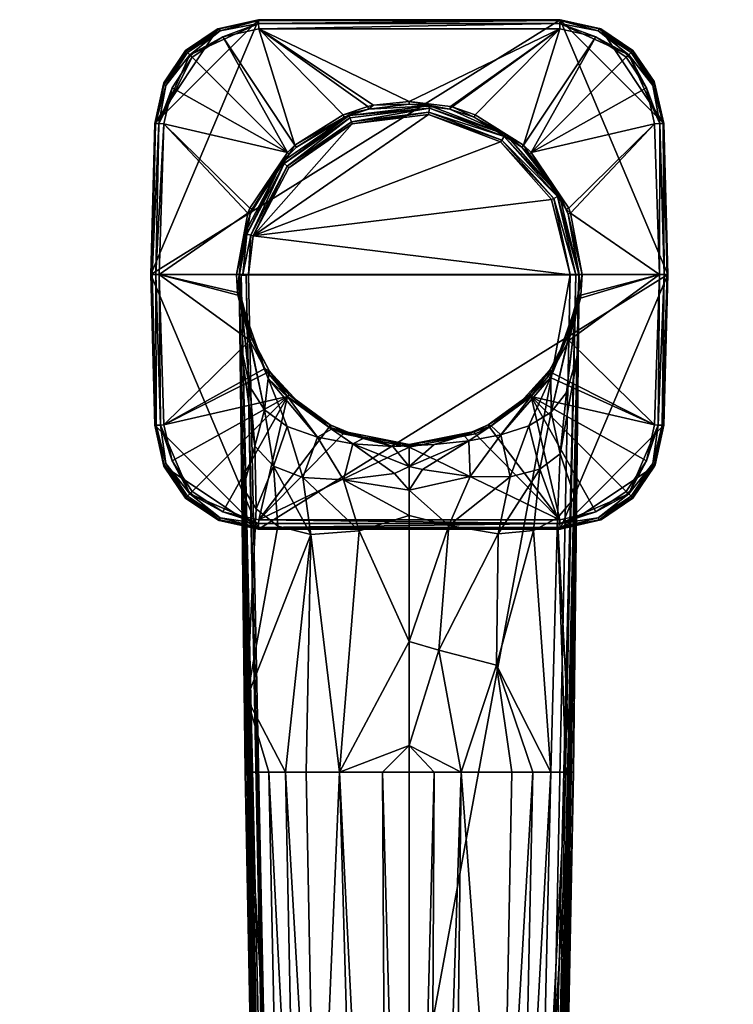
# Model space of a CAD drawing. Header units: centimetres. Extents: x -20.5 to 20.5, y -17.3 to 11.
# Tile 8 of 9: x 0 to 10.2, y -3.1 to 11. Entities that reach past the tile are written whole.
import ezdxf

# ---------------------------------------------------------------- set-up
doc = ezdxf.new("R2010")
doc.units = ezdxf.units.CM
doc.layers.get('0').update_dxf_attribs({"true_color": 0x5890e1})

msp = doc.modelspace()

# ---------------------------------------------------------------- meshes
at = {"color": 214, "true_color": 0xb11c95}
mesh = msp.add_polyface(dxfattribs=at)
corners = [(2.07, 10.071, 2.971), (2.841, 10.843, 2.971), (1.937, 9.489, 2.971), (2.38, 10.532, 2.971), (3.424, 10.975, 2.971), (1.88, 7.325, 2.971), (1.88, 7.325, 3.966), (1.937, 9.489, 3.955), (2.061, 10.052, 3.952), (2.379, 10.531, 3.952), (2.833, 10.839, 3.954), (3.424, 10.975, 3.958), (2.475, 10.436, 4.104), (3.841, 9.073, 4.241), (2.913, 10.728, 4.105), (2.186, 9.998, 4.104), (2.07, 9.483, 4.106), (3.301, 8.272, 4.241), (3.273, 8.203, 4.241), (2.001, 7.325, 4.115), (1.947, 9.489, 4.008), (1.899, 7.325, 4.04), (1.995, 9.487, 4.074), (1.953, 7.325, 4.096), (2.068, 10.044, 4.005), (2.386, 10.524, 4.005), (2.406, 10.503, 4.054), (2.866, 10.843, 4.006), (2.877, 10.817, 4.055), (3.424, 10.966, 4.011), (3.426, 10.919, 4.076), (2.439, 10.471, 4.088), (2.096, 10.033, 4.054), (3.429, 10.845, 4.108), (-1.937, 9.489, 2.971), (-1.937, 9.489, 3.955), (-1.88, 7.325, 2.971), (-1.88, 7.325, 3.966), (-1.947, 9.489, 4.008), (-2.096, 10.033, 4.054), (-1.995, 9.487, 4.074), (-2.068, 10.044, 4.005), (-2.077, 10.088, 3.952), (-1.888, 7.325, 4.017), (-1.932, 7.325, 4.08), (-2, 7.325, 4.115), (-2.07, 9.483, 4.106), (-2.07, 10.071, 2.971)]
mesh.append_faces([[corners[k] for k in face] for face in [(0, 1, 2), (0, 3, 1), (1, 4, 2), (2, 4, 5), (5, 6, 2), (2, 6, 7), (7, 8, 2), (2, 8, 0), (0, 8, 9), (3, 9, 10), (1, 10, 11), (4, 1, 11), (1, 3, 10), (3, 0, 9), (12, 13, 14), (12, 15, 13), (13, 15, 16), (17, 16, 18), (17, 13, 16), (16, 19, 18), (7, 6, 20), (20, 6, 21), (16, 22, 23), (22, 20, 21), (8, 7, 24), (25, 24, 26), (27, 26, 28), (29, 28, 30), (29, 27, 28), (29, 11, 27), (27, 11, 10), (25, 10, 9), (8, 25, 9), (8, 24, 25), (12, 31, 22), (15, 22, 16), (15, 12, 22), (12, 14, 31), (31, 14, 30), (28, 31, 30), (28, 26, 31), (31, 26, 32), (22, 32, 20), (22, 31, 32), (14, 33, 30), (7, 20, 24), (24, 20, 32), (26, 24, 32), (26, 27, 25), (25, 27, 10), (34, 35, 36), (36, 35, 37), (38, 39, 40), (38, 35, 41), (41, 35, 42), (37, 35, 43), (43, 35, 38), (44, 38, 40), (45, 40, 46), (44, 43, 38)]], dxfattribs={"color": 214})
mesh.append_faces([[corners[k] for k in face] for face in [(42, 35, 34), (34, 47, 42)]], dxfattribs={"vtx2": -1, "color": 214})
mesh = msp.add_polyface(dxfattribs=at)
corners = [(3.335, 6.391, 4.241), (3.314, 6.444, 9.415), (3.167, 7.031, 4.241), (3.581, 5.939, 8.85), (3.581, 5.939, 4.241), (3.865, 5.6, 4.241), (4.048, 5.434, 8.47), (3.308, 8.189, 14.001), (3.308, 8.189, 4.241), (3.22, 7.908, 14.001), (3.335, 8.258, 4.241), (3.763, 8.942, 14.001), (3.865, 9.05, 4.241), (3.971, 9.15, 14.001), (3.971, 9.15, 4.241), (4.656, 9.578, 4.241), (3.862, 8.854, 14.152), (4.758, 9.513, 14.143), (3.836, 8.876, 14.143), (3.349, 7.877, 14.152), (3.316, 7.885, 14.143), (3.282, 7.32, 14.152), (3.766, 8.939, 14.037), (3.225, 7.907, 14.037), (3.792, 8.916, 14.102), (3.258, 7.899, 14.102), (4.737, 9.569, 14.102), (4.77, 9.481, 14.152), (4.725, 9.6, 14.037), (9.296, 7.325, 2.971), (1.88, 7.325, 2.971), (7.752, 10.975, 2.971), (3.424, 3.674, 2.971), (3.841, 5.576, 4.241), (4.438, 5.134, 4.241), (3.553, 5.92, 4.241), (3.516, 5.974, 4.241), (3.301, 6.377, 4.241), (3.273, 8.203, 4.241), (3.301, 8.272, 4.241), (3.841, 9.073, 4.241), (3.949, 9.175, 4.241), (7.894, 7.32, 14.152), (7.63, 8.396, 14.152), (6.898, 9.223, 14.152), (5.866, 9.614, 14.152), (3.562, 5.832, 9.807), (3.512, 5.382, 10.829), (3.188, 6.897, 10.241), (3.85, 5.562, 9.198), (3.302, 5.715, 11.489), (3.167, 7.031, 10.615), (4.181, 5.327, 8.618), (3.371, 4.86, 11.791), (3.162, 6.35, 12.589), (3.838, 5.143, 10.245), (4.27, 4.99, 9.732)]
mesh.append_faces([[corners[k] for k in face] for face in [(0, 1, 2), (0, 3, 1), (0, 4, 3), (3, 4, 5), (6, 3, 5), (7, 8, 9), (7, 10, 8), (7, 11, 10), (10, 11, 12), (12, 11, 13), (14, 13, 15), (14, 12, 13), (16, 17, 18), (19, 18, 20), (21, 19, 20), (22, 13, 11), (7, 22, 11), (7, 23, 22), (20, 24, 25), (20, 18, 24), (24, 18, 26), (19, 16, 18), (16, 27, 17), (18, 17, 26), (26, 28, 24), (24, 28, 22), (25, 22, 23), (24, 22, 25), (22, 28, 13), (29, 30, 31), (29, 32, 30), (5, 33, 34), (5, 35, 33), (5, 4, 35), (35, 4, 36), (36, 4, 0), (37, 0, 2), (37, 36, 0), (38, 8, 10), (39, 10, 40), (39, 38, 10), (10, 12, 40), (40, 12, 41), (41, 12, 14), (15, 41, 14), (21, 42, 19), (42, 43, 19), (19, 43, 44), (45, 19, 44), (45, 27, 19), (19, 27, 16), (46, 47, 48), (1, 46, 48), (1, 3, 46), (46, 3, 49), (50, 51, 47), (51, 48, 47), (3, 6, 49), (49, 6, 52), (50, 53, 54), (46, 55, 47), (46, 49, 56)]], dxfattribs={"color": 214})
mesh = msp.add_polyface(dxfattribs=at)
corners = [(3.971, 9.15, 14.001), (4.723, 9.605, 14.001), (4.656, 9.578, 4.241), (5.004, 9.692, 4.241), (5.004, 9.692, 14.001), (5.588, 9.763, 10.241), (5.588, 9.763, 14.001), (5.588, 9.763, 4.241), (5.866, 9.614, 14.152), (6.917, 9.25, 14.143), (5.87, 9.648, 14.143), (4.77, 9.481, 14.152), (4.758, 9.513, 14.143), (6.172, 9.692, 14.001), (6.971, 9.328, 14.037), (6.973, 9.331, 14.001), (5.881, 9.741, 14.037), (5.882, 9.745, 14.001), (4.725, 9.6, 14.037), (4.737, 9.569, 14.102), (5.877, 9.707, 14.102), (6.898, 9.223, 14.152), (6.951, 9.3, 14.102), (1.88, 7.325, 2.971), (3.424, 10.975, 2.971), (7.752, 10.975, 2.971), (4.642, 9.612, 4.241), (3.949, 9.175, 4.241), (4.995, 9.73, 4.241), (5.076, 9.749, 4.241), (5.588, 9.804, 4.241), (6.172, 9.692, 4.241), (6.181, 9.73, 4.241), (6.203, 9.725, 4.241), (6.52, 9.578, 4.241), (6.534, 9.612, 4.241), (7.227, 9.175, 4.241), (3.424, 10.975, 3.958), (7.752, 10.975, 3.958), (7.747, 10.845, 4.108), (3.429, 10.845, 4.108), (3.841, 9.073, 4.241), (2.913, 10.728, 4.105), (7.752, 10.966, 4.011), (3.424, 10.966, 4.011), (3.426, 10.919, 4.076), (7.75, 10.919, 4.076)]
mesh.append_faces([[corners[k] for k in face] for face in [(0, 1, 2), (2, 1, 3), (3, 1, 4), (5, 4, 6), (5, 3, 4), (5, 7, 3), (8, 9, 10), (11, 10, 12), (13, 14, 15), (13, 16, 14), (13, 17, 16), (16, 17, 6), (4, 16, 6), (4, 18, 16), (4, 1, 18), (18, 1, 0), (18, 19, 20), (16, 20, 14), (16, 18, 20), (11, 8, 10), (8, 21, 9), (9, 22, 10), (22, 14, 20), (10, 20, 12), (10, 22, 20), (19, 12, 20), (23, 24, 25), (2, 26, 27), (2, 3, 26), (26, 3, 28), (28, 3, 29), (29, 3, 7), (30, 7, 31), (32, 31, 33), (32, 30, 31), (31, 34, 33), (33, 34, 35), (35, 34, 36), (30, 29, 7), (24, 37, 25), (25, 37, 38), (33, 39, 32), (32, 39, 30), (30, 39, 40), (29, 40, 28), (29, 30, 40), (41, 27, 42), (42, 27, 40), (40, 27, 26), (28, 40, 26), (38, 37, 43), (43, 37, 44), (45, 43, 44), (45, 46, 43), (45, 40, 46), (46, 40, 39), (13, 34, 31), (5, 31, 7), (5, 13, 31), (5, 17, 13), (5, 6, 17), (13, 15, 34)]], dxfattribs={"color": 214})
mesh = msp.add_polyface(dxfattribs=at)
corners = [(6.898, 9.223, 14.152), (7.66, 8.412, 14.143), (6.917, 9.25, 14.143), (7.868, 8.189, 14.001), (7.747, 8.458, 14.001), (7.743, 8.456, 14.037), (7.205, 9.15, 14.001), (6.971, 9.328, 14.037), (6.973, 9.331, 14.001), (7.63, 8.396, 14.152), (7.713, 8.44, 14.102), (7.976, 7.32, 14.114), (6.951, 9.3, 14.102), (8.022, 7.325, 14.037), (9.296, 7.325, 2.971), (7.752, 10.975, 2.971), (9.239, 9.489, 2.971), (8.335, 10.843, 2.971), (9.106, 10.071, 2.971), (8.796, 10.532, 2.971), (7.227, 9.175, 4.241), (6.52, 9.578, 4.241), (7.205, 9.15, 4.241), (7.311, 9.05, 4.241), (7.335, 9.073, 4.241), (7.841, 8.258, 4.241), (7.875, 8.272, 4.241), (7.903, 8.203, 4.241), (7.868, 8.189, 4.241), (7.752, 10.975, 3.958), (8.317, 10.85, 3.954), (9.176, 7.325, 4.115), (9.106, 9.483, 4.106), (8.99, 9.998, 4.104), (8.701, 10.436, 4.104), (8.263, 10.728, 4.105), (7.747, 10.845, 4.108), (6.534, 9.612, 4.241), (6.203, 9.725, 4.241), (8.31, 10.843, 4.006), (8.79, 10.524, 4.005), (8.77, 10.503, 4.054), (9.099, 10.088, 3.952), (8.796, 10.532, 3.952), (8.738, 10.471, 4.088), (7.75, 10.919, 4.076), (9.08, 10.033, 4.054), (8.299, 10.817, 4.055), (7.752, 10.966, 4.011), (9.108, 10.044, 4.005)]
mesh.append_faces([[corners[k] for k in face] for face in [(0, 1, 2), (3, 4, 5), (5, 4, 6), (7, 6, 8), (0, 9, 1), (1, 10, 2), (1, 11, 10), (10, 5, 12), (2, 10, 12), (13, 5, 10), (6, 7, 5), (5, 7, 12), (14, 15, 16), (15, 17, 16), (16, 17, 18), (18, 17, 19), (20, 21, 22), (23, 20, 22), (23, 24, 20), (23, 25, 24), (24, 25, 26), (26, 25, 27), (27, 25, 28), (15, 29, 17), (17, 29, 30), (27, 31, 32), (26, 32, 24), (26, 27, 32), (32, 33, 24), (24, 33, 34), (35, 24, 34), (35, 20, 24), (35, 36, 20), (20, 36, 37), (37, 36, 38), (30, 29, 39), (40, 39, 41), (40, 42, 43), (30, 40, 43), (30, 39, 40), (35, 44, 45), (36, 35, 45), (35, 34, 44), (44, 34, 33), (44, 46, 41), (47, 41, 39), (48, 39, 29), (48, 47, 39), (48, 45, 47), (47, 45, 44), (41, 47, 44), (41, 49, 40), (3, 28, 25), (4, 25, 23), (6, 23, 22), (8, 22, 21), (8, 6, 22), (6, 4, 23), (4, 3, 25), (30, 43, 19), (30, 19, 17)]], dxfattribs={"color": 214})
mesh.append_faces([[corners[k] for k in face] for face in [(18, 19, 43)]], dxfattribs={"vtx2": -1, "color": 214})
mesh = msp.add_polyface(dxfattribs=at)
corners = [(13.056, 7.325, 2.971), (13.056, 7.325, 3.966), (13.113, 9.489, 2.971), (13.113, 9.489, 3.955), (13.113, 5.161, 2.971), (13.113, 5.161, 3.955), (13.246, 10.071, 2.971), (14.017, 10.843, 2.971), (13.237, 10.052, 3.952), (13.555, 10.531, 3.952), (13.556, 10.532, 2.971), (13.123, 9.489, 4.008), (13.075, 7.325, 4.04), (13.171, 9.487, 4.074), (13.129, 7.325, 4.096), (13.246, 9.483, 4.106), (13.177, 7.325, 4.115), (13.244, 10.044, 4.005), (13.562, 10.524, 4.005), (13.582, 10.503, 4.054), (13.362, 9.998, 4.104), (13.615, 10.471, 4.088), (13.272, 10.033, 4.054), (13.246, 5.166, 4.106), (13.194, 5.163, 4.089), (13.135, 5.161, 4.033), (9.239, 9.489, 2.971), (9.239, 9.489, 3.955), (9.296, 7.325, 2.971), (9.296, 7.325, 3.966), (9.239, 5.161, 2.971), (9.239, 5.161, 3.955), (9.108, 10.044, 4.005), (8.77, 10.503, 4.054), (9.08, 10.033, 4.054), (9.229, 9.489, 4.008), (9.181, 9.487, 4.074), (9.099, 10.088, 3.952), (8.99, 9.998, 4.104), (9.106, 9.483, 4.106), (8.738, 10.471, 4.088), (8.79, 10.524, 4.005), (9.288, 7.325, 4.017), (9.244, 7.325, 4.08), (9.176, 7.325, 4.115), (9.217, 5.161, 4.033), (9.158, 5.163, 4.089), (9.106, 5.166, 4.106), (13.651, 10.436, 4.104), (9.106, 10.071, 2.971), (8.796, 10.532, 3.952)]
mesh.append_faces([[corners[k] for k in face] for face in [(0, 1, 2), (2, 1, 3), (4, 5, 0), (0, 5, 1), (6, 7, 2), (3, 8, 2), (2, 8, 6), (6, 8, 9), (10, 6, 9), (3, 1, 11), (11, 1, 12), (13, 12, 14), (15, 14, 16), (15, 13, 14), (13, 11, 12), (8, 3, 17), (18, 17, 19), (8, 18, 9), (8, 17, 18), (20, 13, 15), (21, 19, 22), (13, 22, 11), (13, 20, 22), (3, 11, 17), (17, 11, 22), (19, 17, 22), (23, 16, 24), (24, 16, 14), (25, 14, 12), (5, 12, 1), (5, 25, 12), (25, 24, 14), (26, 27, 28), (28, 27, 29), (28, 29, 30), (30, 29, 31), (32, 33, 34), (35, 34, 36), (35, 32, 34), (35, 27, 32), (32, 27, 37), (36, 38, 39), (36, 40, 38), (36, 34, 40), (41, 32, 37), (29, 27, 42), (42, 27, 35), (43, 35, 36), (44, 36, 39), (44, 43, 36), (43, 42, 35), (29, 42, 31), (31, 42, 45), (45, 42, 43), (46, 43, 44), (47, 46, 44), (46, 45, 43), (20, 48, 21), (20, 21, 22)]], dxfattribs={"color": 214})
mesh.append_faces([[corners[k] for k in face] for face in [(26, 49, 37), (37, 27, 26), (50, 37, 49)]], dxfattribs={"vtx2": -1, "color": 214})
mesh = msp.add_polyface(dxfattribs=at)
corners = [(3.314, 6.444, 9.415), (3.188, 6.897, 10.241), (3.167, 7.031, 4.241), (3.167, 7.031, 10.615), (3.163, 7.071, 4.241), (3.158, 7.127, 10.963), (3.15, 7.325, 4.241), (3.15, 7.313, 12.565), (3.308, 8.189, 4.241), (3.22, 7.908, 14.001), (3.15, 7.314, 12.708), (3.15, 7.314, 12.805), (3.15, 7.314, 13.046), (3.15, 7.32, 14.001), (3.282, 7.32, 14.152), (3.316, 7.885, 14.143), (3.2, 7.325, 14.114), (3.308, 8.189, 14.001), (3.225, 7.907, 14.037), (3.154, 7.325, 14.037), (3.258, 7.899, 14.102), (3.127, 7.026, 4.241), (3.123, 7.067, 4.241), (3.301, 6.377, 4.241), (3.109, 7.325, 4.241), (3.273, 8.203, 4.241), (1.937, 5.161, 2.971), (1.937, 5.161, 3.955), (1.88, 7.325, 2.971), (1.88, 7.325, 3.966), (2.001, 7.325, 4.115), (3.841, 5.576, 4.241), (3.553, 5.92, 4.241), (2.07, 5.166, 4.106), (3.516, 5.974, 4.241), (1.995, 9.487, 4.074), (1.899, 7.325, 4.04), (1.953, 7.325, 4.096), (2.07, 9.483, 4.106), (2.018, 5.163, 4.089), (1.959, 5.161, 4.033), (3.248, 7.315, 14.143), (3.177, 7.315, 14.087), (3.205, 4.258, 12.641), (3.162, 6.35, 12.589), (3.302, 5.715, 11.489), (-1.88, 7.325, 2.971), (-1.88, 7.325, 3.966), (-1.937, 5.161, 2.971), (-1.937, 5.161, 3.955), (-2, 7.325, 4.115), (-1.932, 7.325, 4.08), (-1.995, 9.487, 4.074), (-1.888, 7.325, 4.017), (-1.959, 5.161, 4.033), (-2.018, 5.163, 4.089)]
mesh.append_faces([[corners[k] for k in face] for face in [(0, 1, 2), (2, 3, 4), (2, 1, 3), (3, 5, 4), (4, 5, 6), (6, 5, 7), (8, 7, 9), (7, 10, 9), (9, 10, 11), (12, 9, 11), (12, 13, 9), (8, 6, 7), (14, 15, 16), (17, 9, 18), (18, 9, 19), (20, 19, 16), (15, 20, 16), (9, 13, 19), (19, 20, 18), (21, 2, 22), (21, 23, 2), (2, 4, 22), (22, 4, 6), (24, 22, 6), (6, 8, 24), (24, 8, 25), (26, 27, 28), (28, 27, 29), (25, 30, 24), (31, 32, 33), (33, 32, 34), (23, 33, 34), (23, 30, 33), (23, 21, 30), (30, 21, 22), (24, 30, 22), (35, 36, 37), (38, 37, 30), (33, 30, 39), (39, 30, 37), (40, 37, 36), (27, 36, 29), (27, 40, 36), (40, 39, 37), (41, 14, 16), (42, 16, 19), (13, 42, 19), (42, 41, 16), (43, 11, 44), (44, 11, 10), (7, 44, 10), (5, 45, 44), (7, 5, 44), (5, 3, 45), (46, 47, 48), (48, 47, 49), (50, 51, 52), (47, 53, 49), (49, 53, 54), (54, 53, 51), (55, 51, 50), (55, 54, 51)]], dxfattribs={"color": 214})
mesh = msp.add_polyface(dxfattribs=at)
corners = [(8.022, 7.314, 14.037), (8.026, 7.32, 14.001), (8.022, 7.325, 14.037), (7.976, 7.32, 14.114), (7.63, 8.396, 14.152), (7.894, 7.32, 14.152), (7.66, 8.412, 14.143), (7.868, 8.189, 14.001), (7.743, 8.456, 14.037), (7.713, 8.44, 14.102), (8.026, 7.325, 4.241), (8.009, 7.031, 4.241), (8.067, 7.325, 4.241), (8.049, 7.026, 4.241), (8.043, 6.984, 4.241), (7.841, 6.391, 4.241), (7.875, 6.377, 4.241), (7.623, 5.92, 4.241), (7.595, 5.939, 4.241), (7.554, 5.882, 4.241), (7.581, 5.862, 4.241), (7.335, 5.576, 4.241), (7.311, 5.6, 4.241), (7.868, 8.189, 4.241), (7.903, 8.203, 4.241), (9.176, 7.325, 4.115), (9.106, 5.166, 4.106), (8.026, 7.314, 12.805), (7.965, 4.128, 12.645), (8.011, 6.198, 12.593), (8.026, 7.314, 12.708), (8.026, 7.313, 12.565), (7.141, 5.445, 8.476), (7.356, 5.604, 9.166), (7.065, 5.383, 8.554), (7.612, 5.965, 8.874), (7.617, 5.85, 9.799), (6.901, 5.024, 9.673), (7.873, 6.472, 9.455), (7.989, 6.897, 10.241), (7.624, 5.351, 10.798), (8.009, 7.031, 10.615), (7.844, 5.63, 11.459), (8.019, 7.138, 11.009), (7.754, 4.751, 11.711), (7.305, 5.152, 10.206), (8.026, 7.314, 13.046)]
mesh.append_faces([[corners[k] for k in face] for face in [(0, 1, 2), (3, 0, 2), (4, 5, 6), (7, 8, 2), (1, 7, 2), (3, 2, 9), (6, 5, 3), (10, 11, 12), (12, 11, 13), (13, 11, 14), (14, 11, 15), (16, 15, 17), (16, 14, 15), (15, 18, 17), (17, 18, 19), (20, 19, 21), (20, 17, 19), (19, 22, 21), (12, 23, 10), (12, 24, 23), (12, 25, 24), (26, 20, 21), (26, 17, 20), (26, 16, 17), (26, 25, 16), (16, 25, 14), (14, 25, 13), (13, 25, 12), (27, 28, 29), (30, 29, 31), (30, 27, 29), (32, 33, 34), (32, 35, 33), (33, 35, 36), (37, 33, 36), (35, 38, 36), (36, 38, 39), (40, 39, 41), (42, 41, 43), (29, 43, 31), (29, 42, 43), (29, 44, 42), (42, 40, 41), (39, 40, 36), (36, 40, 45), (35, 22, 19), (18, 35, 19), (18, 15, 35), (35, 15, 38), (38, 15, 11), (39, 11, 41), (39, 38, 11), (11, 10, 41), (41, 10, 43), (43, 10, 31), (31, 10, 23), (1, 46, 7), (46, 27, 7), (7, 27, 30), (31, 7, 30), (31, 23, 7), (35, 32, 22)]], dxfattribs={"color": 214})
mesh = msp.add_polyface(dxfattribs=at)
corners = [(2.841, 3.806, 2.971), (2.38, 4.117, 2.971), (2.07, 4.578, 2.971), (1.937, 5.161, 2.971), (3.424, 3.674, 2.971), (1.88, 7.325, 2.971), (3.841, 5.576, 4.241), (2.475, 4.214, 4.104), (2.913, 3.921, 4.105), (2.186, 4.652, 4.104), (2.07, 5.166, 4.106), (2.018, 5.163, 4.089), (2.439, 4.178, 4.088), (2.096, 4.616, 4.054), (2.406, 4.146, 4.054), (2.068, 4.605, 4.005), (2.386, 4.125, 4.005), (2.077, 4.561, 3.952), (2.38, 4.117, 3.952), (1.937, 5.161, 3.955), (1.959, 5.161, 4.033), (3.15, 7.314, 13.046), (3.233, 0.189, 12.954), (3.15, 7.32, 14.001), (3.15, 7.314, 12.805), (-5.106, 4.965, 4.372), (-4.259, 5.357, 4.349), (-4.24, 5.329, 4.372), (-3.828, 5.638, 4.444), (-4.222, 5.305, 4.444), (-4.227, 5.31, 4.407), (-5.098, 4.936, 4.444), (-5.116, 5.036, 4.342), (-4.277, 5.39, 4.342), (-4.388, 5.398, 8.858), (-5.066, 5.11, 8.786), (-4.4, 5.404, 8.904), (-4.642, 5.037, 4.241), (-3.841, 5.576, 4.241), (-4.841, 5.356, 4.241), (-1.88, 7.325, 2.971), (-3.424, 3.674, 2.971), (-7.752, 3.674, 2.971), (-1.937, 5.161, 2.971), (-2.07, 4.578, 2.971), (-2.841, 3.806, 2.971), (-2.38, 4.117, 2.971), (-1.937, 5.161, 3.955), (-2.061, 4.597, 3.952), (-2.379, 4.119, 3.952), (-2.913, 3.921, 4.105), (-3.429, 3.804, 4.108), (-2.475, 4.214, 4.104), (-2.186, 4.652, 4.104), (-2.07, 5.166, 4.106), (-5.588, 4.846, 4.241), (-2.438, 4.178, 4.088), (-2.386, 4.125, 4.005), (-2.068, 4.605, 4.005), (-2.406, 4.146, 4.054), (-2.096, 4.616, 4.054), (-2.018, 5.163, 4.089), (-1.959, 5.161, 4.033)]
mesh.append_faces([[corners[k] for k in face] for face in [(0, 1, 2), (2, 3, 4), (4, 3, 5), (6, 7, 8), (6, 9, 7), (6, 10, 9), (10, 11, 9), (9, 11, 12), (7, 12, 8), (7, 9, 12), (12, 11, 13), (14, 13, 15), (16, 15, 17), (18, 16, 17), (19, 15, 20), (19, 17, 15), (14, 12, 13), (16, 14, 15), (11, 20, 13), (13, 20, 15), (21, 22, 23), (21, 24, 22), (25, 26, 27), (28, 29, 30), (30, 29, 31), (32, 33, 26), (27, 30, 25), (34, 35, 29), (34, 36, 35), (37, 38, 39), (40, 41, 42), (40, 43, 41), (41, 43, 44), (45, 44, 46), (47, 48, 43), (43, 48, 44), (44, 48, 49), (46, 44, 49), (50, 38, 51), (50, 52, 38), (38, 52, 53), (54, 38, 53), (38, 37, 51), (51, 37, 55), (52, 56, 53), (52, 50, 56), (49, 48, 57), (57, 48, 58), (59, 58, 60), (56, 60, 61), (53, 61, 54), (53, 56, 61), (48, 47, 58), (58, 47, 62), (60, 62, 61), (60, 58, 62), (60, 56, 59), (58, 59, 57)]], dxfattribs={"color": 214})
mesh.append_faces([[corners[k] for k in face] for face in [(17, 19, 3), (3, 2, 17), (18, 17, 2), (2, 1, 18)]], dxfattribs={"vtx2": -1, "color": 214})
mesh = msp.add_polyface(dxfattribs=at)
corners = [(2.841, 3.806, 2.971), (2.07, 4.578, 2.971), (3.424, 3.674, 2.971), (7.752, 3.674, 3.958), (3.424, 3.674, 3.958), (2.859, 3.799, 3.954), (2.38, 4.117, 3.952), (2.386, 4.125, 4.005), (2.866, 3.806, 4.006), (2.406, 4.146, 4.054), (2.877, 3.833, 4.055), (2.439, 4.178, 4.088), (3.427, 3.753, 4.091), (2.913, 3.921, 4.105), (3.429, 3.804, 4.108), (3.424, 3.695, 4.035), (7.749, 3.753, 4.091), (7.752, 3.695, 4.035), (3.233, 0.189, 12.954), (3.15, 7.314, 12.805), (3.241, 0.189, 12.849), (3.205, 4.258, 12.641), (3.258, 1.249, 12.71), (5.588, 2.064, 11.009), (4.586, 0.189, 11.365), (4.868, 3.65, 10.639), (5.588, 3.868, 10.444), (4.644, 4.38, 10.235), (4.177, 3.596, 10.983), (4.108, 0.189, 11.584), (3.811, 0.189, 11.829), (3.576, 0.189, 12.133), (3.276, 0.189, 12.731), (3.391, 3.966, 12.061), (3.643, 4.578, 11.172), (3.702, 3.715, 11.468), (5.588, 0.571, 11.201), (4.062, 4.413, 10.65), (6.158, 3.726, 10.57), (6.014, 1.938, 11.049), (5.588, 4.231, 10.177), (6.334, 0.189, 11.302), (-2.841, 3.806, 2.971), (-3.424, 3.674, 2.971), (-2.07, 4.578, 2.971), (-2.38, 4.117, 2.971), (-2.379, 4.119, 3.952), (-2.832, 3.81, 3.954), (-3.424, 3.674, 3.958), (-3.429, 3.804, 4.108), (-3.427, 3.753, 4.091), (-2.913, 3.921, 4.105), (-2.438, 4.178, 4.088), (-2.877, 3.833, 4.055), (-2.406, 4.146, 4.054), (-2.866, 3.806, 4.006), (-2.386, 4.125, 4.005), (-3.424, 3.695, 4.035), (2.38, 4.117, 2.971)]
mesh.append_faces([[corners[k] for k in face] for face in [(0, 1, 2), (2, 3, 4), (2, 4, 0), (0, 4, 5), (6, 5, 7), (7, 5, 8), (9, 8, 10), (11, 10, 12), (13, 12, 14), (13, 11, 12), (5, 4, 8), (8, 4, 15), (10, 15, 12), (10, 8, 15), (10, 11, 9), (8, 9, 7), (16, 14, 12), (15, 16, 12), (15, 4, 17), (18, 19, 20), (20, 19, 21), (22, 20, 21), (23, 24, 25), (26, 25, 27), (25, 24, 28), (24, 29, 28), (28, 29, 30), (22, 30, 31), (32, 22, 31), (33, 34, 35), (22, 35, 28), (30, 22, 28), (26, 23, 25), (23, 36, 24), (35, 22, 33), (33, 22, 21), (28, 37, 25), (35, 34, 28), (38, 39, 23), (26, 38, 23), (26, 40, 38), (41, 36, 39), (36, 23, 39), (42, 43, 44), (45, 46, 47), (42, 47, 48), (43, 42, 48), (42, 45, 47), (49, 50, 51), (51, 50, 52), (52, 50, 53), (54, 53, 55), (56, 55, 47), (46, 56, 47), (48, 55, 57), (48, 47, 55), (54, 52, 53), (56, 54, 55), (50, 57, 53), (53, 57, 55), (5, 6, 58), (5, 58, 0)]], dxfattribs={"color": 214})
mesh = msp.add_polyface(dxfattribs=at)
corners = [(5.588, -13.818, 11.746), (5.588, -13.802, 12.058), (5.88, -13.853, 11.748), (5.88, -13.836, 12.068), (6.147, -13.936, 12.096), (6.155, -13.957, 11.753), (5.588, -13.751, 12.052), (5.287, -13.787, 12.063), (5.869, -13.782, 12.062), (6.171, -13.89, 12.095), (5.296, -13.837, 12.068), (4.989, -13.899, 12.097), (5.013, -13.944, 12.098), (3.742, -15.224, 14.152), (7.894, 7.32, 14.152), (3.282, 7.32, 14.152), (3.61, -15.231, 14.001), (3.632, -15.229, 14.08), (3.15, 7.32, 14.001), (3.177, 7.315, 14.087), (3.692, -15.226, 14.136), (3.248, 7.315, 14.143), (3.602, -13.753, 12.974), (3.547, -13.746, 13.198), (3.467, -9.113, 12.893), (3.416, -9.095, 13.116), (3.276, 0.189, 12.731), (3.241, 0.189, 12.849), (3.233, 0.189, 12.954), (5.588, 0.189, 11.236), (5.203, 0.189, 11.252), (4.586, 0.189, 11.365), (4.256, -7.525, 11.931), (4.747, -14.065, 12.146), (4.422, -14.508, 12.273), (3.972, -7.524, 12.12), (4.171, -14.917, 12.436), (3.735, -7.523, 12.367), (3.576, 0.189, 12.133), (3.811, 0.189, 11.829), (4.108, 0.189, 11.584), (3.942, -14.917, 12.617), (6.334, 0.189, 11.302), (5.947, 0.189, 11.25), (3.258, 1.249, 12.71), (5.588, 0.571, 11.201), (5.021, -13.957, 11.753), (5.296, -13.853, 11.748), (5.588, -13.922, 11.693), (6.107, -14.05, 11.7)]
mesh.append_faces([[corners[k] for k in face] for face in [(0, 1, 2), (2, 1, 3), (4, 2, 3), (4, 5, 2), (6, 1, 7), (6, 8, 1), (1, 8, 3), (3, 8, 9), (7, 10, 11), (7, 1, 10), (11, 10, 12), (4, 3, 9), (13, 14, 15), (16, 17, 18), (18, 17, 19), (19, 17, 20), (21, 20, 13), (15, 21, 13), (21, 19, 20), (22, 23, 24), (24, 23, 25), (26, 25, 27), (26, 24, 25), (25, 28, 27), (29, 6, 30), (30, 6, 7), (31, 7, 11), (32, 11, 33), (34, 32, 33), (34, 35, 32), (34, 36, 35), (35, 36, 37), (38, 37, 26), (38, 35, 37), (38, 39, 35), (35, 39, 32), (32, 39, 40), (31, 32, 40), (31, 11, 32), (41, 22, 24), (37, 24, 26), (37, 41, 24), (37, 36, 41), (31, 30, 7), (42, 8, 43), (43, 8, 6), (29, 43, 6), (18, 28, 25), (16, 25, 23), (16, 18, 25), (44, 26, 27), (29, 30, 45), (45, 30, 31), (42, 43, 45), (45, 43, 29), (46, 12, 10), (47, 10, 0), (47, 46, 10), (10, 1, 0), (47, 0, 48), (48, 0, 2), (49, 48, 2)]], dxfattribs={"color": 214})
mesh = msp.add_polyface(dxfattribs=at)
corners = [(9.296, 7.325, 2.971), (7.752, 3.674, 2.971), (3.424, 3.674, 2.971), (9.239, 5.161, 2.971), (9.106, 4.578, 2.971), (8.335, 3.806, 2.971), (8.796, 4.117, 2.971), (7.335, 5.576, 4.241), (7.311, 5.6, 4.241), (6.738, 5.134, 4.241), (6.721, 5.166, 4.241), (6.52, 5.071, 4.241), (6.534, 5.037, 4.241), (5.588, 4.886, 4.241), (8.797, 4.119, 3.952), (8.344, 3.81, 3.954), (8.263, 3.921, 4.105), (7.747, 3.804, 4.108), (8.701, 4.214, 4.104), (8.99, 4.652, 4.104), (9.106, 5.166, 4.106), (5.588, 4.846, 4.241), (7.749, 3.753, 4.091), (8.738, 4.178, 4.088), (8.299, 3.833, 4.055), (8.77, 4.146, 4.054), (8.31, 3.806, 4.006), (8.79, 4.125, 4.005), (8.026, 7.314, 13.046), (7.943, 0.189, 12.954), (8.026, 7.314, 12.805), (7.9, 0.189, 12.731), (7.965, 4.128, 12.645), (8.026, 7.32, 14.001), (7.754, 4.751, 11.711), (7.712, 3.833, 11.93), (7.46, 4.532, 11.102), (7.624, 5.351, 10.798), (7.305, 5.152, 10.206), (7.617, 5.85, 9.799), (6.901, 5.024, 9.673), (7.356, 5.604, 9.166), (6.762, 5.154, 8.86), (7.065, 5.383, 8.554), (6.721, 5.166, 8.315), (7.141, 5.445, 8.476), (7.033, 4.422, 10.585), (6.464, 4.428, 10.167), (6.864, 3.607, 10.892), (6.158, 3.726, 10.57), (6.372, 5.015, 8.318), (5.588, 4.886, 8.183), (6.441, 5.04, 8.253), (6.442, 4.94, 9.179), (5.944, 4.887, 8.711), (8.011, 6.198, 12.593), (7.844, 5.63, 11.459), (7.37, 3.653, 11.353), (5.778, 4.529, 9.831)]
mesh.append_faces([[corners[k] for k in face] for face in [(0, 1, 2), (1, 3, 4), (5, 4, 6), (5, 1, 4), (7, 8, 9), (9, 8, 10), (11, 9, 10), (11, 12, 9), (11, 13, 12), (6, 14, 15), (5, 6, 15), (16, 7, 17), (16, 18, 7), (7, 18, 19), (20, 7, 19), (7, 9, 17), (17, 9, 12), (21, 17, 12), (17, 22, 16), (16, 22, 23), (18, 16, 23), (23, 22, 24), (25, 24, 26), (27, 26, 15), (14, 27, 15), (25, 23, 24), (27, 25, 26), (28, 29, 30), (31, 32, 30), (28, 33, 29), (34, 35, 36), (37, 36, 38), (39, 38, 40), (41, 40, 42), (43, 42, 44), (45, 43, 44), (46, 47, 40), (38, 46, 40), (38, 36, 46), (46, 36, 48), (49, 46, 48), (49, 47, 46), (50, 51, 52), (44, 50, 52), (44, 42, 50), (50, 42, 53), (54, 50, 53), (55, 32, 34), (34, 32, 35), (36, 37, 34), (34, 37, 56), (35, 57, 36), (36, 57, 48), (58, 53, 47), (47, 53, 40), (40, 53, 42), (42, 43, 41), (52, 13, 11), (44, 11, 10), (45, 10, 8), (45, 44, 10), (44, 52, 11)]], dxfattribs={"color": 214})
mesh = msp.add_polyface(dxfattribs=at)
corners = [(18.928, 3.674, 2.971), (18.928, 3.674, 3.958), (14.6, 3.674, 2.971), (14.6, 3.674, 3.958), (14.017, 3.806, 2.971), (14.035, 3.799, 3.954), (19.511, 3.806, 2.971), (19.52, 3.81, 3.954), (14.089, 3.921, 4.105), (14.603, 3.753, 4.091), (14.605, 3.804, 4.108), (14.042, 3.806, 4.006), (14.6, 3.695, 4.035), (14.053, 3.833, 4.055), (18.923, 3.804, 4.108), (18.925, 3.753, 4.091), (18.928, 3.695, 4.035), (19.439, 3.921, 4.105), (19.486, 3.806, 4.006), (19.475, 3.833, 4.055), (7.752, 3.674, 2.971), (7.752, 3.674, 3.958), (3.424, 3.674, 2.971), (8.335, 3.806, 2.971), (8.344, 3.81, 3.954), (7.747, 3.804, 4.108), (3.429, 3.804, 4.108), (7.749, 3.753, 4.091), (3.424, 3.695, 4.035), (7.752, 3.695, 4.035), (3.424, 3.674, 3.958), (8.31, 3.806, 4.006), (8.299, 3.833, 4.055), (7.556, -15.23, 14.055), (8.026, 7.32, 14.001), (8.022, 7.314, 14.037), (7.509, -15.228, 14.12), (7.976, 7.32, 14.114), (7.434, -15.224, 14.152), (7.894, 7.32, 14.152), (7.943, 0.189, 12.954), (7.76, -9.095, 13.116), (7.939, 0.189, 12.88), (7.9, 0.189, 12.731), (7.709, -9.113, 12.893), (7.44, -7.523, 12.366), (7.833, 0.189, 12.579), (7.62, 0.189, 12.165), (7.2, -7.524, 12.116), (7.36, 0.189, 11.825), (6.334, 0.189, 11.302), (7.059, 0.189, 11.578), (6.911, -7.525, 11.926), (8.026, 7.314, 12.805), (7.566, -15.231, 14.001), (7.965, 4.128, 12.645), (7.712, 3.833, 11.93), (7.37, 3.653, 11.353), (6.838, 1.724, 11.289), (6.864, 3.607, 10.892), (6.014, 1.938, 11.049), (6.158, 3.726, 10.57)]
mesh.append_faces([[corners[k] for k in face] for face in [(0, 1, 2), (2, 1, 3), (2, 3, 4), (4, 3, 5), (6, 7, 1), (0, 6, 1), (8, 9, 10), (5, 3, 11), (11, 3, 12), (13, 12, 9), (13, 11, 12), (14, 10, 15), (15, 10, 9), (12, 15, 9), (12, 16, 15), (12, 3, 16), (16, 3, 1), (14, 15, 17), (1, 18, 16), (1, 7, 18), (15, 16, 19), (19, 16, 18), (20, 21, 22), (23, 24, 21), (20, 23, 21), (25, 26, 27), (28, 29, 27), (29, 30, 21), (21, 31, 29), (21, 24, 31), (27, 29, 32), (32, 29, 31), (33, 34, 35), (36, 35, 37), (38, 37, 39), (40, 41, 42), (42, 41, 43), (43, 41, 44), (43, 45, 46), (43, 44, 45), (47, 48, 49), (47, 45, 48), (47, 46, 45), (50, 51, 52), (52, 51, 49), (48, 52, 49), (53, 40, 42), (43, 53, 42), (40, 34, 41), (41, 34, 54), (55, 43, 56), (43, 46, 56), (56, 46, 47), (57, 47, 58), (59, 58, 60), (61, 59, 60), (47, 49, 58), (58, 49, 51), (50, 58, 51), (50, 60, 58), (47, 57, 56), (59, 57, 58)]], dxfattribs={"color": 214})
mesh = msp.add_polyface(dxfattribs=at)
corners = [(6.147, -13.936, 12.096), (6.396, -14.104, 12.143), (6.155, -13.957, 11.753), (6.396, -14.124, 11.762), (6.706, -14.531, 12.132), (6.706, -14.549, 11.784), (6.701, -14.515, 12.254), (6.728, -14.578, 12.27), (6.804, -14.924, 12.336), (6.798, -15.164, 12.165), (6.798, -15.153, 12.37), (6.171, -13.89, 12.095), (6.388, -14.031, 12.136), (6.43, -14.065, 12.146), (6.747, -14.491, 12.268), (6.774, -14.557, 12.285), (6.855, -14.917, 12.356), (6.849, -15.157, 12.39), (7.233, -14.917, 12.617), (7.566, -15.231, 14.001), (8.026, 7.32, 14.001), (7.556, -15.23, 14.055), (7.434, -15.224, 14.152), (7.509, -15.228, 14.12), (7.976, 7.32, 14.114), (8.022, 7.314, 14.037), (7.894, 7.32, 14.152), (3.742, -15.224, 14.152), (7.709, -9.113, 12.893), (7.76, -9.095, 13.116), (7.629, -13.746, 13.198), (7.574, -13.753, 12.974), (7.566, -15.231, 13.224), (7.524, -14.917, 12.995), (7.44, -7.523, 12.366), (7.2, -7.524, 12.116), (6.911, -7.525, 11.926), (6.334, 0.189, 11.302), (5.869, -13.782, 12.062), (5.987, -14.228, 11.709), (6.107, -14.05, 11.7), (6.3, -14.481, 11.722), (6.508, -14.405, 11.718), (6.471, -14.845, 11.741), (6.706, -15.039, 11.751), (6.468, -15.247, 11.762), (6.706, -14.903, 11.749), (6.706, -15.504, 12.183), (6.468, -15.248, 11.742), (6.471, -14.846, 11.721), (6.3, -14.482, 11.702)]
mesh.append_faces([[corners[k] for k in face] for face in [(0, 1, 2), (2, 1, 3), (3, 1, 4), (5, 3, 4), (1, 6, 4), (4, 6, 7), (8, 4, 7), (8, 9, 4), (8, 10, 9), (0, 11, 12), (1, 12, 13), (14, 1, 13), (14, 6, 1), (14, 7, 6), (14, 15, 7), (7, 15, 16), (8, 16, 10), (8, 7, 16), (16, 17, 10), (1, 0, 12), (18, 17, 16), (19, 20, 21), (22, 23, 24), (23, 21, 25), (22, 26, 27), (28, 29, 30), (31, 30, 32), (33, 31, 32), (31, 28, 30), (33, 18, 31), (31, 18, 28), (28, 18, 34), (34, 18, 35), (18, 16, 35), (35, 16, 15), (14, 35, 15), (14, 36, 35), (14, 13, 36), (36, 13, 12), (11, 36, 12), (11, 37, 36), (11, 38, 37), (30, 19, 32), (30, 29, 19), (39, 40, 41), (41, 40, 42), (43, 42, 44), (45, 43, 44), (43, 41, 42), (3, 40, 2), (3, 42, 40), (3, 5, 42), (42, 5, 46), (44, 42, 46), (47, 44, 4), (44, 46, 4), (4, 46, 5), (47, 4, 9), (43, 48, 49), (41, 49, 50), (39, 41, 50), (41, 43, 49)]], dxfattribs={"color": 214})
mesh = msp.add_polyface(dxfattribs=at)
corners = [(15.54, 5.151, 6.81), (15.392, 5.038, 6.906), (15.394, 4.999, 6.851), (15.36, 4.998, 6.849), (15.358, 5.038, 6.906), (15.323, 5.928, 6.281), (15.442, 5.319, 7.307), (15.53, 4.693, 6.414), (15.479, 5.311, 7.296), (14.017, 3.806, 2.971), (13.246, 4.578, 2.971), (14.6, 3.674, 2.971), (13.556, 4.117, 2.971), (13.113, 5.161, 2.971), (13.056, 7.325, 2.971), (13.113, 5.161, 3.955), (13.253, 4.561, 3.952), (15.017, 5.576, 4.241), (14.605, 3.804, 4.108), (15.818, 5.037, 4.241), (14.089, 3.921, 4.105), (13.651, 4.214, 4.104), (13.362, 4.652, 4.104), (13.246, 5.166, 4.106), (13.194, 5.163, 4.089), (13.615, 4.178, 4.088), (13.272, 4.616, 4.054), (13.582, 4.146, 4.054), (13.244, 4.605, 4.005), (13.562, 4.125, 4.005), (13.556, 4.117, 3.952), (14.035, 3.799, 3.954), (14.042, 3.806, 4.006), (14.053, 3.833, 4.055), (14.603, 3.753, 4.091), (13.135, 5.161, 4.033), (9.296, 7.325, 2.971), (9.239, 5.161, 2.971), (7.752, 3.674, 2.971), (9.239, 5.161, 3.955), (9.115, 4.597, 3.952), (9.106, 4.578, 2.971), (8.797, 4.119, 3.952), (8.796, 4.117, 2.971), (8.701, 4.214, 4.104), (8.738, 4.178, 4.088), (8.99, 4.652, 4.104), (8.79, 4.125, 4.005), (9.108, 4.605, 4.005), (8.77, 4.146, 4.054), (9.08, 4.616, 4.054), (9.158, 5.163, 4.089), (9.106, 5.166, 4.106), (9.217, 5.161, 4.033)]
mesh.append_faces([[corners[k] for k in face] for face in [(0, 1, 2), (3, 4, 5), (5, 4, 6), (3, 7, 2), (1, 3, 2), (1, 4, 3), (1, 6, 4), (1, 8, 6), (9, 10, 11), (9, 12, 10), (10, 13, 11), (11, 13, 14), (17, 18, 19), (17, 20, 18), (17, 21, 20), (17, 22, 21), (17, 23, 22), (23, 24, 22), (21, 25, 20), (21, 22, 25), (25, 22, 26), (27, 26, 28), (29, 28, 16), (30, 29, 16), (30, 31, 29), (29, 31, 32), (27, 32, 33), (33, 34, 20), (15, 28, 35), (15, 16, 28), (33, 25, 27), (27, 25, 26), (32, 27, 29), (29, 27, 28), (24, 35, 26), (26, 35, 28), (36, 37, 38), (39, 40, 37), (37, 40, 41), (41, 40, 42), (43, 41, 42), (44, 45, 46), (42, 40, 47), (47, 40, 48), (49, 48, 50), (45, 50, 51), (46, 51, 52), (46, 45, 51), (40, 39, 48), (48, 39, 53), (50, 53, 51), (50, 48, 53), (50, 45, 49), (48, 49, 47), (31, 30, 12), (31, 12, 9), (22, 24, 26), (20, 25, 33)]], dxfattribs={"color": 214})
mesh.append_faces([[corners[k] for k in face] for face in [(15, 13, 10), (10, 16, 15), (30, 16, 10), (10, 12, 30)]], dxfattribs={"vtx2": -1, "color": 214})
mesh = msp.add_polyface(dxfattribs=at)
corners = [(4.048, 5.434, 8.47), (3.865, 5.6, 4.241), (4.455, 5.166, 4.241), (4.455, 5.166, 8.315), (4.656, 5.071, 4.241), (4.738, 5.039, 8.252), (5.186, 4.92, 8.197), (5.588, 4.886, 4.241), (5.588, 4.886, 8.183), (6.534, 5.037, 4.241), (5.588, 4.846, 4.241), (4.642, 5.037, 4.241), (4.438, 5.134, 4.241), (3.429, 3.804, 4.108), (7.747, 3.804, 4.108), (3.841, 5.576, 4.241), (2.913, 3.921, 4.105), (5.588, 4.231, 10.177), (4.644, 4.38, 10.235), (5.378, 4.469, 9.92), (5.588, 4.573, 9.748), (4.779, 4.898, 9.269), (5.354, 4.858, 8.849), (4.929, 4.972, 8.441), (5.588, 4.882, 8.41), (4.062, 4.413, 10.65), (4.177, 3.596, 10.983), (3.643, 4.578, 11.172), (3.838, 5.143, 10.245), (3.512, 5.382, 10.829), (4.27, 4.99, 9.732), (3.85, 5.562, 9.198), (4.474, 5.107, 8.939), (3.371, 4.86, 11.791), (4.181, 5.327, 8.618), (5.588, 4.867, 8.675), (5.588, 3.868, 10.444), (3.205, 4.258, 12.641), (3.162, 6.35, 12.589), (3.302, 5.715, 11.489), (4.868, 3.65, 10.639), (3.562, 5.832, 9.807), (3.391, 3.966, 12.061), (6.158, 3.726, 10.57), (6.464, 4.428, 10.167), (5.778, 4.529, 9.831), (6.442, 4.94, 9.179), (5.944, 4.887, 8.711), (6.372, 5.015, 8.318), (6.441, 5.04, 8.253)]
mesh.append_faces([[corners[k] for k in face] for face in [(0, 1, 2), (3, 2, 4), (5, 4, 6), (5, 3, 4), (4, 7, 6), (6, 7, 8), (3, 0, 2), (9, 7, 10), (10, 7, 11), (11, 7, 4), (12, 4, 2), (1, 12, 2), (12, 11, 4), (10, 13, 14), (10, 11, 13), (13, 11, 12), (15, 13, 12), (15, 16, 13), (17, 18, 19), (20, 19, 21), (22, 21, 23), (6, 23, 5), (6, 22, 23), (6, 24, 22), (6, 8, 24), (25, 26, 27), (28, 27, 29), (30, 31, 32), (21, 32, 23), (21, 30, 32), (21, 18, 30), (21, 19, 18), (33, 29, 27), (32, 34, 3), (23, 3, 5), (23, 32, 3), (0, 3, 34), (24, 35, 22), (22, 35, 20), (21, 22, 20), (20, 17, 19), (17, 36, 18), (33, 37, 38), (39, 29, 33), (34, 32, 31), (40, 25, 18), (18, 25, 30), (30, 25, 28), (41, 30, 28), (28, 25, 27), (37, 33, 42), (42, 33, 27), (43, 17, 44), (44, 17, 45), (46, 45, 20), (47, 20, 35), (24, 47, 35), (24, 48, 47), (24, 8, 48), (47, 46, 20), (20, 45, 17), (8, 7, 49)]], dxfattribs={"color": 214})

doc.saveas('drawing.dxf')
